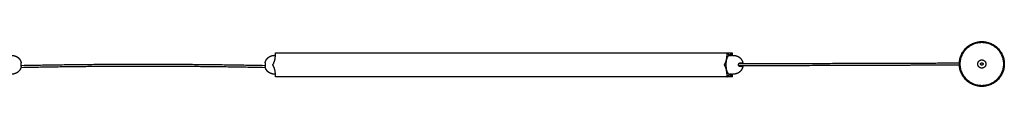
# Model space of a CAD drawing. Header units: millimetres. Extents: x 265 to 3531, y 1563 to 3304.
# Tile 4 of 8: x 1169 to 2372, y 2923 to 2978. Entities that reach past the tile are written whole.
import ezdxf

# ---------------------------------------------------------------- set-up
doc = ezdxf.new("R2010")
doc.units = ezdxf.units.MM
doc.layers.add('Make2D$Visible$Curvas', color=7, linetype='Continuous')

msp = doc.modelspace()

# ---------------------------------------------------------------- linework, layer by layer
at = {"layer": 'Make2D$Visible$Curvas', "color": 7, "lineweight": -3}
for points, weights, degree, knots in [([(2317.3, 2950.2), (2317.3, 2977.7), (2344.8, 2977.7), (2372.3, 2977.7), (2372.3, 2950.2)], [1, 0.707106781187, 1, 0.707106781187, 1], 2, [0, 0, 0, 43.196899, 43.196899, 86.393798, 86.393798, 86.393798]), ([(2318.3, 2950.2), (2318.3, 2976.7), (2344.8, 2976.7), (2371.3, 2976.7), (2371.3, 2950.2)], [1, 0.707106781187, 1, 0.707106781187, 1], 2, [-83.252205, -83.252205, -83.252205, -41.626103, -41.626103, 0, 0, 0]), ([(1159.1, 2960.7), (1159.2, 2960.7), (1159.3, 2960.7), (1159.4, 2960.7), (1160.8, 2960.7), (1162.1, 2960.4), (1163.3, 2959.9), (1164.8, 2959.4), (1166.1, 2958.5), (1167.2, 2957.4), (1168.4, 2956.3), (1169.2, 2954.9), (1169.8, 2953.5), (1170.1, 2952.8), (1170.3, 2952.2), (1170.4, 2951.5)], [0.874832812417, 0.874832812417, 0.874832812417, 0.874832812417, 0.836863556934, 0.807973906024, 0.788163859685, 0.766552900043, 0.755747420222, 0.755747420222, 0.755747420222, 0.766552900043, 0.788163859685, 0.798173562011, 0.810501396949, 0.825147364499], 3, [-0.340865, -0.340865, -0.340865, -0.340865, 0, 0, 0, 4.014257, 4.014257, 4.014257, 8.744025, 8.744025, 8.744025, 13.473793, 13.473793, 13.473793, 15.493588, 15.493588, 15.493588, 15.493588]), ([(1468.6, 2951.5), (1468.7, 2952.2), (1468.9, 2952.8), (1469.2, 2953.5), (1469.7, 2954.9), (1470.6, 2956.3), (1471.7, 2957.4), (1472.8, 2958.5), (1474.2, 2959.4), (1475.6, 2959.9), (1476.9, 2960.4), (1478.2, 2960.7), (1479.5, 2960.7), (1479.6, 2960.7), (1479.7, 2960.7), (1479.9, 2960.7)], [0.825147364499, 0.810501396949, 0.798173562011, 0.788163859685, 0.766552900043, 0.755747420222, 0.755747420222, 0.755747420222, 0.766552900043, 0.788163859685, 0.807973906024, 0.836863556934, 0.874832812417, 0.874832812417, 0.874832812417, 0.874832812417], 3, [2.340946, 2.340946, 2.340946, 2.340946, 4.360741, 4.360741, 4.360741, 9.090509, 9.090509, 9.090509, 13.820276, 13.820276, 13.820276, 17.834534, 17.834534, 17.834534, 18.175398, 18.175398, 18.175398, 18.175398]), ([(1478.2, 2948.7), (1478.1, 2948.9), (1478.1, 2949.1), (1478.1, 2949.4), (1478.2, 2949.6)], [1, 0.866025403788, 1, 0.866025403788, 1], 2, [-1.047198, -1.047198, -1.047198, -0.523599, -0.523599, 0, 0, 0]), ([(2029.9, 2949.6), (2029.8, 2949.4), (2029.8, 2949.1), (2029.8, 2948.9), (2029.9, 2948.7)], [1, 0.866025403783, 1, 0.866025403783, 1], 2, [0, 0, 0, 0.523599, 0.523599, 1.047198, 1.047198, 1.047198]), ([(2036.4, 2960.7), (2031.9, 2960.7), (2031.9, 2949.2), (2031.9, 2937.7), (2036.4, 2937.7)], [1, 0.707106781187, 1, 0.707106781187, 1], 2, [0, 0, 0, 18.064158, 18.064158, 36.128316, 36.128316, 36.128316]), ([(2041.3, 2960.7), (2041.4, 2960.7), (2041.5, 2960.7), (2041.6, 2960.7), (2042.9, 2960.7), (2044.2, 2960.4), (2045.5, 2959.9), (2047, 2959.4), (2048.3, 2958.5), (2049.4, 2957.4), (2050.5, 2956.3), (2051.4, 2954.9), (2052, 2953.5), (2052.2, 2952.8), (2052.4, 2952.2), (2052.6, 2951.5)], [0.874832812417, 0.874832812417, 0.874832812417, 0.874832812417, 0.836863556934, 0.807973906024, 0.788163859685, 0.766552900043, 0.755747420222, 0.755747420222, 0.755747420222, 0.766552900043, 0.788163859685, 0.798173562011, 0.810501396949, 0.825147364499], 3, [-0.340865, -0.340865, -0.340865, -0.340865, 0, 0, 0, 4.014257, 4.014257, 4.014257, 8.744025, 8.744025, 8.744025, 13.473793, 13.473793, 13.473793, 15.493588, 15.493588, 15.493588, 15.493588]), ([(2372.3, 2950.2), (2372.3, 2922.7), (2344.8, 2922.7), (2317.3, 2922.7), (2317.3, 2950.2)], [1, 0.707106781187, 1, 0.707106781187, 1], 2, [0, 0, 0, 43.196899, 43.196899, 86.393798, 86.393798, 86.393798]), ([(2371.3, 2950.2), (2371.3, 2923.7), (2344.8, 2923.7), (2318.3, 2923.7), (2318.3, 2950.2)], [1, 0.707106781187, 1, 0.707106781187, 1], 2, [-83.252205, -83.252205, -83.252205, -41.626103, -41.626103, 0, 0, 0]), ([(2339.8, 2950.2), (2339.8, 2955.2), (2344.8, 2955.2), (2349.8, 2955.2), (2349.8, 2950.2)], [1, 0.707106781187, 1, 0.707106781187, 1], 2, [-15.707963, -15.707963, -15.707963, -7.853982, -7.853982, 0, 0, 0]), ([(2349.8, 2950.2), (2349.8, 2945.2), (2344.8, 2945.2), (2339.8, 2945.2), (2339.8, 2950.2)], [1, 0.707106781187, 1, 0.707106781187, 1], 2, [-15.707963, -15.707963, -15.707963, -7.853982, -7.853982, 0, 0, 0]), ([(2343.3, 2950.2), (2343.3, 2951.7), (2344.8, 2951.7), (2346.3, 2951.7), (2346.3, 2950.2)], [1, 0.707106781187, 1, 0.707106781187, 1], 2, [-4.712389, -4.712389, -4.712389, -2.356194, -2.356194, 0, 0, 0]), ([(2346.3, 2950.2), (2346.3, 2948.7), (2344.8, 2948.7), (2343.3, 2948.7), (2343.3, 2950.2)], [1, 0.707106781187, 1, 0.707106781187, 1], 2, [-4.712389, -4.712389, -4.712389, -2.356194, -2.356194, 0, 0, 0]), ([(1170.4, 2947), (1170.3, 2946.3), (1170.1, 2945.7), (1169.8, 2945), (1169.2, 2943.6), (1168.4, 2942.2), (1167.2, 2941.1), (1166.1, 2940), (1164.8, 2939.1), (1163.3, 2938.6), (1162.1, 2938.1), (1160.8, 2937.8), (1159.4, 2937.8), (1159.3, 2937.7), (1159.2, 2937.7), (1159.1, 2937.7)], [0.825147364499, 0.810501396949, 0.798173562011, 0.788163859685, 0.766552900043, 0.755747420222, 0.755747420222, 0.755747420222, 0.766552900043, 0.788163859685, 0.807973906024, 0.836863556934, 0.874832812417, 0.874832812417, 0.874832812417, 0.874832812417], 3, [2.340946, 2.340946, 2.340946, 2.340946, 4.360741, 4.360741, 4.360741, 9.090509, 9.090509, 9.090509, 13.820276, 13.820276, 13.820276, 17.834534, 17.834534, 17.834534, 18.175398, 18.175398, 18.175398, 18.175398]), ([(1479.9, 2937.7), (1479.7, 2937.7), (1479.6, 2937.7), (1479.5, 2937.8), (1478.2, 2937.8), (1476.9, 2938.1), (1475.6, 2938.6), (1474.2, 2939.1), (1472.8, 2940), (1471.7, 2941.1), (1470.6, 2942.2), (1469.7, 2943.6), (1469.2, 2945), (1468.9, 2945.7), (1468.7, 2946.3), (1468.6, 2947)], [0.874832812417, 0.874832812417, 0.874832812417, 0.874832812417, 0.836863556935, 0.807973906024, 0.788163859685, 0.766552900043, 0.755747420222, 0.755747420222, 0.755747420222, 0.766552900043, 0.788163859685, 0.798173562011, 0.810501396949, 0.8251473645], 3, [-0.340865, -0.340865, -0.340865, -0.340865, 0, 0, 0, 4.014257, 4.014257, 4.014257, 8.744025, 8.744025, 8.744025, 13.473793, 13.473793, 13.473793, 15.493588, 15.493588, 15.493588, 15.493588]), ([(2052.6, 2947), (2052.4, 2946.3), (2052.2, 2945.7), (2052, 2945), (2051.4, 2943.6), (2050.5, 2942.2), (2049.4, 2941.1), (2048.3, 2940), (2047, 2939.1), (2045.5, 2938.6), (2044.2, 2938.1), (2042.9, 2937.8), (2041.6, 2937.8), (2041.5, 2937.7), (2041.4, 2937.7), (2041.3, 2937.7)], [0.825147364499, 0.810501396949, 0.798173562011, 0.788163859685, 0.766552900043, 0.755747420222, 0.755747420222, 0.755747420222, 0.766552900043, 0.788163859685, 0.807973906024, 0.836863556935, 0.874832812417, 0.874832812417, 0.874832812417, 0.874832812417], 3, [2.340946, 2.340946, 2.340946, 2.340946, 4.360741, 4.360741, 4.360741, 9.090509, 9.090509, 9.090509, 13.820276, 13.820276, 13.820276, 17.834534, 17.834534, 17.834534, 18.175398, 18.175398, 18.175398, 18.175398])]:
    msp.add_rational_spline(points, weights, degree=degree, knots=knots, dxfattribs=at)
for points, weights, degree in [([(1478.3, 2949.8), (1481.3, 2954.1), (1481.3, 2962.8)], [1, 0.866025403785, 1], 2), ([(1481.3, 2963.3), (1481.3, 2963.8), (1481.5, 2963.8)], [1, 0.707106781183, 1], 2), ([(2033, 2962.8), (2033, 2954.1), (2030.1, 2949.8)], [1, 0.866025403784, 1], 2), ([(2033.2, 2963.8), (2033, 2963.8), (2033, 2963.3)], [1, 0.707106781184, 1], 2), ([(2033.2, 2963.8), (2033.3, 2963.8), (2033.3, 2963.7)], [1, 0.96592582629, 1], 2), ([(2036.4, 2961.5), (2034.9, 2961.5), (2033.5, 2963.5)], [1, 0.965925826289, 1], 2), ([(2039.4, 2963.5), (2038, 2961.5), (2036.4, 2961.5)], [1, 0.965925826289, 1], 2), ([(2039.7, 2963.8), (2039.6, 2963.8), (2039.6, 2963.7)], [1, 0.965925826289, 1], 2), ([(2039.7, 2963.8), (2039.8, 2963.8), (2039.8, 2963.3)], [1, 0.707106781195, 1], 2), ([(2039.9, 2960.7), (2039.8, 2961.8), (2039.8, 2962.8)], [0.968612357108, 0.981846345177, 1], 2), ([(1170.4, 2951.5), (1170.4, 2951.5), (1170.4, 2951.5)], [1, 0.999973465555, 1], 2), ([(1170.4, 2949.2), (1170.4, 2949.5), (1170.4, 2949.7)], [1, 0.999792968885, 1], 2), ([(1170.4, 2948.8), (1170.4, 2949), (1170.4, 2949.2)], [1, 0.999792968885, 1], 2), ([(1468.6, 2951.5), (1468.6, 2951.5), (1468.6, 2951.5)], [1, 0.999973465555, 1], 2), ([(1468.6, 2949.7), (1468.6, 2949.5), (1468.6, 2949.2)], [1, 0.999792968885, 1], 2), ([(1468.6, 2949.2), (1468.6, 2949), (1468.6, 2948.8)], [1, 0.999792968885, 1], 2), ([(2047.5, 2949.2), (2047.5, 2949.5), (2047.5, 2949.7)], [1, 0.999792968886, 1], 2), ([(2047.5, 2948.8), (2047.5, 2949), (2047.5, 2949.2)], [1, 0.999792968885, 1], 2), ([(2049, 2951.5), (2052.6, 2951.5), (2052.6, 2951.5)], [1, 0.916727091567, 1], 2), ([(2051, 2951.2), (2050.8, 2951.4), (2050.6, 2951.5), (2050.4, 2951.5)], [1, 0.971301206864, 0.971301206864, 1], 3), ([(1170.4, 2947), (1170.4, 2947), (1170.4, 2947)], [1, 0.999973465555, 1], 2), ([(1468.6, 2947), (1468.6, 2947), (1468.6, 2947)], [1, 0.999973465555, 1], 2), ([(1481.3, 2935.5), (1481.3, 2944.1), (1478.3, 2948.5)], [1, 0.866025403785, 1], 2), ([(2030.1, 2948.5), (2033, 2944.1), (2033, 2935.5)], [1, 0.866025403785, 1], 2), ([(2039.8, 2935.5), (2039.8, 2936.6), (2039.9, 2937.7)], [1, 0.980099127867, 0.966110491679], 2), ([(2052.6, 2947), (2052.6, 2947), (2049, 2947)], [1, 0.916727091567, 1], 2), ([(2050.4, 2947), (2050.6, 2947), (2050.8, 2947.1), (2051, 2947.3)], [1, 0.971301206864, 0.971301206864, 1], 3), ([(1481.5, 2934.5), (1481.3, 2934.5), (1481.3, 2935)], [1, 0.70710678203, 1], 2), ([(2033, 2935), (2033, 2934.5), (2033.2, 2934.5)], [1, 0.707106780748, 1], 2), ([(2033.2, 2934.5), (2033.3, 2934.5), (2033.3, 2934.6)], [1, 0.965925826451, 1], 2), ([(2033.5, 2934.8), (2034.9, 2936.8), (2036.4, 2936.8)], [1, 0.965925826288, 1], 2), ([(2036.4, 2936.8), (2038, 2936.8), (2039.4, 2934.8)], [1, 0.96592582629, 1], 2), ([(2039.6, 2934.6), (2039.6, 2934.5), (2039.7, 2934.5)], [1, 0.965925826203, 1], 2), ([(2039.7, 2934.5), (2039.8, 2934.5), (2039.8, 2935)], [1, 0.707106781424, 1], 2)]:
    msp.add_rational_spline(points, weights, degree=degree, dxfattribs=at)
for points, degree in [([(1481.3, 2962.8), (1481.3, 2963.3)], 1), ([(1481.5, 2963.8), (2033.2, 2963.8)], 1), ([(2033, 2963.3), (2033, 2962.8)], 1), ([(2033.2, 2963.8), (2039.7, 2963.8)], 1), ([(2033.5, 2963.5), (2033.3, 2963.7)], 1), ([(2039.6, 2963.7), (2039.4, 2963.5)], 1), ([(2039.8, 2962.8), (2039.8, 2963.3)], 1), ([(1478.2, 2949.6), (1478.3, 2949.8)], 1), ([(1479.9, 2960.7), (1481.2, 2960.7)], 1), ([(2030.1, 2949.8), (2029.9, 2949.6)], 1), ([(2036.4, 2960.7), (2037.6, 2960.7)], 1), ([(2037.6, 2960.7), (2037.6, 2960.7)], 1), ([(2039.9, 2960.7), (2041.3, 2960.7)], 1), ([(1478.3, 2948.5), (1478.2, 2948.7)], 1), ([(1481.2, 2937.7), (1479.9, 2937.7)], 1), ([(1481.1, 2937.8), (1481.1, 2937.8), (1481.2, 2937.8), (1481.2, 2937.8)], 3), ([(2029.9, 2948.7), (2030.1, 2948.5)], 1), ([(2037.6, 2937.7), (2036.4, 2937.7)], 1), ([(2037.6, 2937.8), (2037.6, 2937.7)], 1), ([(2041.3, 2937.7), (2039.9, 2937.7)], 1), ([(1481.3, 2935), (1481.3, 2935.5)], 1), ([(2033.2, 2934.5), (1481.5, 2934.5)], 1), ([(2033, 2935.5), (2033, 2935)], 1), ([(2039.7, 2934.5), (2033.2, 2934.5)], 1), ([(2033.3, 2934.6), (2033.5, 2934.8)], 1), ([(2039.4, 2934.8), (2039.6, 2934.6)], 1), ([(2039.8, 2935), (2039.8, 2935.5)], 1)]:
    msp.add_open_spline(points, degree=degree, dxfattribs=at)
for points, knots in [([(1170.4, 2949.7), (1170.4, 2949.8), (1170.4, 2949.9), (1170.4, 2950.2), (1170.4, 2950.3), (1170.4, 2950.5), (1170.4, 2950.6), (1170.4, 2950.8), (1170.4, 2950.9), (1170.4, 2951.2), (1170.4, 2951.3), (1170.4, 2951.5), (1170.4, 2951.5), (1170.4, 2951.5)], [0, 0, 0, 0, 0.375838, 0.375838, 0.751676, 0.751676, 1.127515, 1.127515, 1.503353, 1.503353, 2.255029, 2.255029, 3.006706, 3.006706, 3.006706, 3.006706]), ([(1170.4, 2948.5), (1175, 2948.6), (1179.7, 2948.7), (1184.3, 2948.8), (1190.7, 2948.9), (1197.2, 2949), (1203.6, 2949.1), (1210.1, 2949.2), (1216.5, 2949.3), (1222.9, 2949.4), (1229.4, 2949.5), (1235.8, 2949.6), (1242.2, 2949.7), (1248.7, 2949.7), (1255.1, 2949.8), (1261.5, 2949.8), (1268, 2949.9), (1274.4, 2949.9), (1280.9, 2950), (1287.3, 2950), (1293.7, 2950), (1300.2, 2950.1), (1306.6, 2950.1), (1313, 2950.1), (1319.5, 2950.1), (1325.9, 2950.1), (1332.4, 2950.1), (1338.8, 2950.1), (1345.2, 2950), (1351.7, 2950), (1358.1, 2950), (1364.5, 2949.9), (1371, 2949.9), (1377.4, 2949.8), (1383.8, 2949.8), (1390.3, 2949.7), (1396.7, 2949.7), (1403.2, 2949.6), (1409.6, 2949.5), (1416, 2949.4), (1422.5, 2949.3), (1428.9, 2949.2), (1435.3, 2949.1), (1441.8, 2949), (1448.2, 2948.9), (1454.7, 2948.8), (1459.3, 2948.7), (1463.9, 2948.6), (1468.6, 2948.5)], [5.406792, 5.406792, 5.406792, 5.406792, 19.381417, 19.381417, 19.381417, 38.745551, 38.745551, 38.745551, 58.093868, 58.093868, 58.093868, 77.429927, 77.429927, 77.429927, 96.756081, 96.756081, 96.756081, 116.074585, 116.074585, 116.074585, 135.388308, 135.388308, 135.388308, 154.699271, 154.699271, 154.699271, 174.010437, 174.010437, 174.010437, 193.323749, 193.323749, 193.323749, 212.642397, 212.642397, 212.642397, 231.968517, 231.968517, 231.968517, 251.304755, 251.304755, 251.304755, 270.653689, 270.653689, 270.653689, 290.01721, 290.01721, 290.01721, 303.991973, 303.991973, 303.991973, 303.991973]), ([(1468.6, 2951.5), (1468.6, 2951.5), (1468.6, 2951.5), (1468.6, 2951.3), (1468.6, 2951.2), (1468.6, 2950.9), (1468.6, 2950.8), (1468.6, 2950.6), (1468.6, 2950.5), (1468.6, 2950.3), (1468.6, 2950.2), (1468.6, 2949.9), (1468.6, 2949.8), (1468.6, 2949.7)], [0, 0, 0, 0, 0.751676, 0.751676, 1.503353, 1.503353, 1.879191, 1.879191, 2.255029, 2.255029, 2.630868, 2.630868, 3.006706, 3.006706, 3.006706, 3.006706]), ([(1481.2, 2960.7), (1481.2, 2960.7), (1481.1, 2960.7), (1481.1, 2960.7), (1481.1, 2960.7), (1481.2, 2960.7), (1481.2, 2960.7), (1481.2, 2960.7)], [2.9646127, 2.9646127, 2.9646127, 2.9646127, 3.4566411, 3.4566411, 3.703544, 3.703544, 3.9504469, 3.9504469, 3.9504469, 3.9504469]), ([(2037.5, 2960.7), (2037.5, 2960.7), (2037.5, 2960.7), (2037.5, 2960.7), (2037.5, 2960.7), (2037.6, 2960.7)], [3.4433984, 3.4433984, 3.4433984, 3.4433984, 3.4566411, 3.4566411, 3.9504469, 3.9504469, 3.9504469, 3.9504469]), ([(2039.9, 2960.7), (2039.9, 2960.7), (2039.8, 2960.7), (2039.7, 2960.7), (2039.7, 2960.7), (2039.5, 2960.7), (2039.4, 2960.7), (2039.1, 2960.7), (2038.9, 2960.7), (2038.6, 2960.7), (2038.6, 2960.7), (2038.4, 2960.7), (2038.3, 2960.7), (2038.1, 2960.7), (2038, 2960.7), (2037.7, 2960.7), (2037.6, 2960.7), (2037.5, 2960.7), (2037.5, 2960.7), (2037.5, 2960.7)], [0, 0, 0, 0, 0.246903, 0.246903, 0.493806, 0.493806, 0.987612, 0.987612, 1.481418, 1.481418, 1.728321, 1.728321, 1.975223, 1.975223, 2.469029, 2.469029, 2.962835, 2.962835, 3.443398, 3.443398, 3.443398, 3.443398]), ([(2037.6, 2960.7), (2037.7, 2960.7), (2037.8, 2960.7), (2038, 2960.7), (2038.1, 2960.7), (2038.4, 2960.7), (2038.6, 2960.7), (2038.7, 2960.7)], [0, 0, 0, 0, 0.494393, 0.494393, 0.988786, 0.988786, 1.468899, 1.468899, 1.468899, 1.468899]), ([(2039.9, 2960.7), (2040, 2960.7), (2040, 2960.7), (2040, 2960.7), (2040, 2960.7), (2039.9, 2960.7)], [2.9671277, 2.9671277, 2.9671277, 2.9671277, 3.4607513, 3.4607513, 3.9551444, 3.9551444, 3.9551444, 3.9551444]), ([(2047.5, 2949.7), (2047.5, 2949.8), (2047.5, 2949.9), (2047.5, 2950.2), (2047.6, 2950.3), (2047.7, 2950.5), (2047.7, 2950.6), (2047.8, 2950.8), (2047.9, 2950.9), (2048.1, 2951.2), (2048.2, 2951.3), (2048.6, 2951.5), (2048.8, 2951.5), (2049, 2951.5)], [0, 0, 0, 0, 0.375838, 0.375838, 0.751676, 0.751676, 1.127515, 1.127515, 1.503353, 1.503353, 2.255029, 2.255029, 3.006706, 3.006706, 3.006706, 3.006706]), ([(2047.7, 2950.6), (2053.2, 2950.7), (2058.7, 2950.7), (2064.2, 2950.7), (2069.7, 2950.7), (2075.1, 2950.7), (2080.6, 2950.8), (2085.9, 2950.8), (2091.3, 2950.8), (2096.6, 2950.8), (2101.7, 2950.8), (2106.9, 2950.9), (2112, 2950.9), (2117.1, 2950.9), (2122, 2950.9), (2127, 2950.9), (2131.9, 2950.9), (2136.7, 2951), (2141.5, 2951), (2146.2, 2951), (2150.8, 2951), (2155.5, 2951), (2160, 2951), (2164.5, 2951), (2169, 2951.1), (2173.3, 2951.1), (2177.7, 2951.1), (2182, 2951.1), (2186.2, 2951.1), (2190.3, 2951.1), (2194.5, 2951.1), (2198.5, 2951.2), (2202.5, 2951.2), (2206.5, 2951.2), (2210.4, 2951.2), (2214.2, 2951.2), (2218, 2951.2), (2221.7, 2951.2), (2225.4, 2951.2), (2229.1, 2951.3), (2232.6, 2951.3), (2236.1, 2951.3), (2239.6, 2951.3), (2243, 2951.3), (2246.3, 2951.3), (2249.6, 2951.3), (2251.2, 2951.3), (2252.8, 2951.3), (2254.4, 2951.3), (2256, 2951.3), (2257.6, 2951.4), (2259.2, 2951.4), (2260.7, 2951.4), (2262.2, 2951.4), (2263.7, 2951.4), (2265.2, 2951.4), (2266.7, 2951.4), (2268.2, 2951.4), (2269.7, 2951.4), (2271.1, 2951.4), (2272.5, 2951.4), (2274, 2951.4), (2275.4, 2951.4), (2276.8, 2951.4), (2278.1, 2951.4), (2279.5, 2951.4), (2280.8, 2951.4), (2282.2, 2951.4), (2283.5, 2951.4), (2284.9, 2951.4), (2286.1, 2951.4), (2287.4, 2951.4), (2288.7, 2951.4), (2289.9, 2951.5), (2291.2, 2951.5), (2292.4, 2951.5), (2293.6, 2951.5), (2294.8, 2951.5), (2296, 2951.5), (2297.2, 2951.5), (2298.3, 2951.5), (2299.5, 2951.5), (2300.6, 2951.5), (2301.7, 2951.5), (2302.8, 2951.5), (2303.9, 2951.5), (2305, 2951.5), (2306.1, 2951.5), (2307.1, 2951.5), (2308.1, 2951.5), (2309.2, 2951.5), (2310.2, 2951.5), (2311.2, 2951.5), (2312.2, 2951.5), (2312.7, 2951.5), (2313.1, 2951.5), (2313.6, 2951.5), (2314.1, 2951.5), (2314.6, 2951.5), (2315, 2951.5), (2315.5, 2951.5), (2316, 2951.5), (2316.4, 2951.5), (2316.7, 2951.5), (2317, 2951.5), (2317.3, 2951.5)], [0.807221, 0.807221, 0.807221, 0.807221, 27.235157, 27.235157, 27.235157, 53.785667, 53.785667, 53.785667, 79.650209, 79.650209, 79.650209, 104.830802, 104.830802, 104.830802, 129.326962, 129.326962, 129.326962, 153.137505, 153.137505, 153.137505, 176.26553, 176.26553, 176.26553, 198.709726, 198.709726, 198.709726, 220.471578, 220.471578, 220.471578, 241.551284, 241.551284, 241.551284, 261.948221, 261.948221, 261.948221, 281.665105, 281.665105, 281.665105, 300.701386, 300.701386, 300.701386, 319.057827, 319.057827, 319.057827, 336.735387, 336.735387, 336.735387, 345.235406, 345.235406, 345.235406, 353.736176, 353.736176, 353.736176, 361.897076, 361.897076, 361.897076, 370.058978, 370.058978, 370.058978, 377.883123, 377.883123, 377.883123, 385.707568, 385.707568, 385.707568, 393.194417, 393.194417, 393.194417, 400.681693, 400.681693, 400.681693, 407.833115, 407.833115, 407.833115, 414.984056, 414.984056, 414.984056, 421.799436, 421.799436, 421.799436, 428.614903, 428.614903, 428.614903, 435.097045, 435.097045, 435.097045, 441.5784, 441.5784, 441.5784, 447.726867, 447.726867, 447.726867, 453.875959, 453.875959, 453.875959, 456.825873, 456.825873, 456.825873, 459.775971, 459.775971, 459.775971, 462.643184, 462.643184, 462.643184, 464.532591, 464.532591, 464.532591, 464.532591]), ([(2051, 2951.2), (2050.9, 2951.1), (2050.9, 2951), (2050.8, 2950.8), (2050.8, 2950.7), (2050.8, 2950.7)], [-1.7912325, -1.7912325, -1.7912325, -1.7912325, -1.3434244, -1.3434244, -1.0342642, -1.0342642, -1.0342642, -1.0342642]), ([(2052.6, 2951.5), (2052.5, 2951.5), (2052.5, 2951.5), (2052.5, 2951.4), (2052.5, 2951.4), (2052.5, 2951.3), (2052.5, 2951.3), (2052.5, 2951.2), (2052.5, 2951.1), (2052.5, 2950.9), (2052.5, 2950.8), (2052.5, 2950.7)], [0, 0, 0, 0, 0.37557, 0.37557, 0.75114, 0.75114, 1.12671, 1.12671, 1.502279, 1.502279, 1.962955, 1.962955, 1.962955, 1.962955]), ([(2343.4, 2950.2), (2343.4, 2950.3), (2343.4, 2950.5), (2343.5, 2950.7), (2343.6, 2950.9), (2343.7, 2951), (2343.8, 2951.2), (2343.9, 2951.3), (2344.1, 2951.4), (2344.3, 2951.5), (2344.5, 2951.6), (2344.7, 2951.6), (2344.8, 2951.6), (2344.8, 2951.6), (2344.8, 2951.6), (2344.8, 2951.6)], [-2.21259, -2.21259, -2.21259, -2.21259, -1.864221, -1.681409, -1.493502, -1.301976, -1.108503, -0.914864, -0.722861, -0.534215, -0.350475, 0, 0, 0, 0.000689, 0.000689, 0.000689, 0.000689]), ([(2344.8, 2948.8), (2344.7, 2948.8), (2344.5, 2948.8), (2344.3, 2948.9), (2344.1, 2949), (2343.9, 2949.1), (2343.8, 2949.2), (2343.7, 2949.3), (2343.6, 2949.5), (2343.5, 2949.7), (2343.4, 2949.9), (2343.4, 2950.1), (2343.4, 2950.2)], [0.000689, 0.000689, 0.000689, 0.000689, 0.350476, 0.534216, 0.722863, 0.914867, 1.108507, 1.301981, 1.493508, 1.681417, 1.864229, 2.212598, 2.212598, 2.212598, 2.212598]), ([(2344.2, 2951.6), (2344.3, 2951.6), (2344.4, 2951.6), (2344.4, 2951.6), (2344.5, 2951.6), (2344.7, 2951.6), (2344.8, 2951.6)], [533.032703, 533.032703, 533.032703, 533.032703, 533.76025, 533.76025, 533.76025, 535.338651, 535.338651, 535.338651, 535.338651]), ([(2344.8, 2951.6), (2344.9, 2951.6), (2345.1, 2951.6), (2345.3, 2951.5), (2345.5, 2951.4), (2345.6, 2951.3), (2345.8, 2951.2), (2345.9, 2951), (2346, 2950.9), (2346.1, 2950.7), (2346.2, 2950.5), (2346.2, 2950.3), (2346.2, 2950.2)], [0.000689, 0.000689, 0.000689, 0.000689, 0.350472, 0.534207, 0.72285, 0.914847, 1.108481, 1.30195, 1.493473, 1.681378, 1.864189, 2.212558, 2.212558, 2.212558, 2.212558]), ([(2346.2, 2950.2), (2346.2, 2950.1), (2346.2, 2949.9), (2346.1, 2949.7), (2346, 2949.5), (2345.9, 2949.3), (2345.8, 2949.2), (2345.6, 2949.1), (2345.5, 2949), (2345.3, 2948.9), (2345.1, 2948.8), (2344.9, 2948.8), (2344.8, 2948.8), (2344.8, 2948.8), (2344.8, 2948.8), (2344.8, 2948.8)], [-2.212549, -2.212549, -2.212549, -2.212549, -1.864181, -1.681371, -1.493466, -1.301945, -1.108476, -0.914844, -0.722847, -0.534206, -0.350471, 0, 0, 0, 0.000689, 0.000689, 0.000689, 0.000689]), ([(1468.9, 2945.7), (1464.1, 2945.8), (1459.4, 2945.9), (1454.6, 2946), (1448.2, 2946.1), (1441.7, 2946.2), (1435.3, 2946.3), (1428.9, 2946.4), (1422.4, 2946.5), (1416, 2946.6), (1409.6, 2946.7), (1403.1, 2946.8), (1396.7, 2946.9), (1390.3, 2946.9), (1383.8, 2947), (1377.4, 2947), (1371, 2947.1), (1364.5, 2947.1), (1358.1, 2947.2), (1351.7, 2947.2), (1345.2, 2947.2), (1338.8, 2947.3), (1332.3, 2947.3), (1325.9, 2947.3), (1319.5, 2947.3), (1313, 2947.3), (1306.6, 2947.3), (1300.2, 2947.3), (1293.7, 2947.2), (1287.3, 2947.2), (1280.9, 2947.2), (1274.4, 2947.1), (1268, 2947.1), (1261.6, 2947), (1255.1, 2947), (1248.7, 2946.9), (1242.3, 2946.9), (1235.8, 2946.8), (1229.4, 2946.7), (1223, 2946.6), (1216.5, 2946.5), (1210.1, 2946.4), (1203.7, 2946.3), (1197.2, 2946.2), (1190.8, 2946.1), (1184.4, 2946), (1179.6, 2945.9), (1174.8, 2945.8), (1170, 2945.7)], [5.012464, 5.012464, 5.012464, 5.012464, 19.373971, 19.373971, 19.373971, 38.729865, 38.729865, 38.729865, 58.071167, 58.071167, 58.071167, 77.399768, 77.399768, 77.399768, 96.718247, 96.718247, 96.718247, 116.02925, 116.02925, 116.02925, 135.334916, 135.334916, 135.334916, 154.638434, 154.638434, 154.638434, 173.941749, 173.941749, 173.941749, 193.247826, 193.247826, 193.247826, 212.558684, 212.558684, 212.558684, 231.877198, 231.877198, 231.877198, 251.205619, 251.205619, 251.205619, 270.546304, 270.546304, 270.546304, 289.902813, 289.902813, 289.902813, 304.264008, 304.264008, 304.264008, 304.264008]), ([(1170.4, 2947), (1170.4, 2947), (1170.4, 2947), (1170.4, 2947), (1170.4, 2947.1), (1170.4, 2947.2), (1170.4, 2947.2), (1170.4, 2947.3), (1170.4, 2947.4), (1170.4, 2947.7), (1170.4, 2947.9), (1170.4, 2948.2), (1170.4, 2948.3), (1170.4, 2948.5), (1170.4, 2948.7), (1170.4, 2948.8)], [0, 0, 0, 0, 0.37557, 0.37557, 0.75114, 0.75114, 1.12671, 1.12671, 1.502279, 1.502279, 2.253419, 2.253419, 2.628989, 2.628989, 3.004559, 3.004559, 3.004559, 3.004559]), ([(1468.6, 2948.8), (1468.6, 2948.7), (1468.6, 2948.5), (1468.6, 2948.3), (1468.6, 2948.2), (1468.6, 2947.9), (1468.6, 2947.7), (1468.6, 2947.4), (1468.6, 2947.3), (1468.6, 2947.2), (1468.6, 2947.2), (1468.6, 2947.1), (1468.6, 2947), (1468.6, 2947), (1468.6, 2947), (1468.6, 2947)], [0, 0, 0, 0, 0.37557, 0.37557, 0.75114, 0.75114, 1.502279, 1.502279, 1.877849, 1.877849, 2.253419, 2.253419, 2.628989, 2.628989, 3.004559, 3.004559, 3.004559, 3.004559]), ([(1481.2, 2937.7), (1481.2, 2937.7), (1481.1, 2937.8), (1481.1, 2937.8), (1481.1, 2937.8), (1481.1, 2937.8)], [0.055473, 0.055473, 0.055473, 0.055473, 0.4938059, 0.4938059, 0.5070485, 0.5070485, 0.5070485, 0.5070485]), ([(2037.6, 2937.7), (2037.6, 2937.7), (2037.5, 2937.7), (2037.5, 2937.8), (2037.5, 2937.8), (2037.5, 2937.8), (2037.5, 2937.8), (2037.5, 2937.8)], [0, 0, 0, 0, 0.2469029, 0.2469029, 0.4938059, 0.4938059, 0.5075316, 0.5075316, 0.5075316, 0.5075316]), ([(2037.5, 2937.8), (2037.5, 2937.8), (2037.5, 2937.8), (2037.6, 2937.8), (2037.7, 2937.8), (2037.9, 2937.8), (2038, 2937.8), (2038.1, 2937.8), (2038.2, 2937.8), (2038.4, 2937.8), (2038.6, 2937.8), (2038.9, 2937.8), (2039.1, 2937.8), (2039.4, 2937.8), (2039.5, 2937.8), (2039.7, 2937.8), (2039.8, 2937.7), (2039.9, 2937.7)], [0.507532, 0.507532, 0.507532, 0.507532, 0.987612, 0.987612, 1.481418, 1.481418, 1.728321, 1.728321, 1.975223, 1.975223, 2.469029, 2.469029, 2.962835, 2.962835, 3.456641, 3.456641, 3.950447, 3.950447, 3.950447, 3.950447]), ([(2038.7, 2937.8), (2038.6, 2937.8), (2038.4, 2937.8), (2038.1, 2937.8), (2038, 2937.8), (2037.8, 2937.8), (2037.7, 2937.7), (2037.6, 2937.7)], [2.484461, 2.484461, 2.484461, 2.484461, 2.966358, 2.966358, 3.460751, 3.460751, 3.955144, 3.955144, 3.955144, 3.955144]), ([(2039.9, 2937.7), (2040, 2937.7), (2040, 2937.8), (2040, 2937.8), (2040, 2937.8), (2039.9, 2937.8)], [0, 0, 0, 0, 0.494393, 0.494393, 0.9538725, 0.9538725, 0.9538725, 0.9538725]), ([(2049, 2947), (2048.9, 2947), (2048.8, 2947), (2048.6, 2947), (2048.5, 2947.1), (2048.3, 2947.2), (2048.2, 2947.2), (2048.1, 2947.3), (2048, 2947.4), (2047.8, 2947.7), (2047.7, 2947.9), (2047.6, 2948.2), (2047.5, 2948.3), (2047.5, 2948.5), (2047.5, 2948.7), (2047.5, 2948.8)], [0, 0, 0, 0, 0.37557, 0.37557, 0.75114, 0.75114, 1.12671, 1.12671, 1.502279, 1.502279, 2.253419, 2.253419, 2.628989, 2.628989, 3.004559, 3.004559, 3.004559, 3.004559]), ([(2317.3, 2948.7), (2317, 2948.7), (2316.7, 2948.7), (2316.4, 2948.7), (2316, 2948.7), (2315.5, 2948.7), (2315, 2948.7), (2314.6, 2948.7), (2314.1, 2948.7), (2313.6, 2948.7), (2313.1, 2948.7), (2312.7, 2948.7), (2312.2, 2948.7), (2311.2, 2948.7), (2310.2, 2948.7), (2309.2, 2948.7), (2308.1, 2948.7), (2307.1, 2948.7), (2306.1, 2948.7), (2305, 2948.7), (2303.9, 2948.7), (2302.8, 2948.7), (2301.7, 2948.7), (2300.6, 2948.7), (2299.5, 2948.7), (2298.3, 2948.7), (2297.2, 2948.7), (2296, 2948.7), (2294.8, 2948.7), (2293.6, 2948.7), (2292.4, 2948.7), (2291.2, 2948.7), (2289.9, 2948.7), (2288.7, 2948.6), (2287.4, 2948.6), (2286.1, 2948.6), (2284.9, 2948.6), (2283.5, 2948.6), (2282.2, 2948.6), (2280.8, 2948.6), (2279.5, 2948.6), (2278.2, 2948.6), (2276.8, 2948.6), (2275.4, 2948.6), (2274, 2948.6), (2272.5, 2948.6), (2271.1, 2948.6), (2269.7, 2948.6), (2268.2, 2948.6), (2266.7, 2948.6), (2265.2, 2948.6), (2263.7, 2948.6), (2262.2, 2948.6), (2260.7, 2948.6), (2259.2, 2948.6), (2257.6, 2948.6), (2256, 2948.5), (2254.4, 2948.5), (2252.8, 2948.5), (2251.2, 2948.5), (2249.6, 2948.5), (2246.3, 2948.5), (2243, 2948.5), (2239.6, 2948.5), (2236.1, 2948.5), (2232.6, 2948.5), (2229.1, 2948.5), (2225.4, 2948.4), (2221.7, 2948.4), (2218, 2948.4), (2214.2, 2948.4), (2210.4, 2948.4), (2206.5, 2948.4), (2202.5, 2948.4), (2198.5, 2948.4), (2194.5, 2948.3), (2190.4, 2948.3), (2186.2, 2948.3), (2182, 2948.3), (2177.7, 2948.3), (2173.3, 2948.3), (2169, 2948.3), (2164.5, 2948.2), (2160, 2948.2), (2155.5, 2948.2), (2150.9, 2948.2), (2146.2, 2948.2), (2141.5, 2948.2), (2136.7, 2948.2), (2131.9, 2948.1), (2127, 2948.1), (2122.1, 2948.1), (2117.1, 2948.1), (2112.1, 2948.1), (2106.9, 2948.1), (2101.8, 2948), (2096.6, 2948), (2091.3, 2948), (2086, 2948), (2080.6, 2948), (2075.1, 2947.9), (2069.7, 2947.9), (2064.2, 2947.9), (2058.7, 2947.9), (2053.2, 2947.9), (2047.7, 2947.8)], [75.347927, 75.347927, 75.347927, 75.347927, 77.233954, 77.233954, 77.233954, 80.101139, 80.101139, 80.101139, 83.051209, 83.051209, 83.051209, 86.001097, 86.001097, 86.001097, 92.150138, 92.150138, 92.150138, 98.298559, 98.298559, 98.298559, 104.77987, 104.77987, 104.77987, 111.261971, 111.261971, 111.261971, 118.077399, 118.077399, 118.077399, 124.892743, 124.892743, 124.892743, 132.043649, 132.043649, 132.043649, 139.195039, 139.195039, 139.195039, 146.682285, 146.682285, 146.682285, 154.169105, 154.169105, 154.169105, 161.993521, 161.993521, 161.993521, 169.81764, 169.81764, 169.81764, 177.979516, 177.979516, 177.979516, 186.140394, 186.140394, 186.140394, 194.64114, 194.64114, 194.64114, 203.141138, 203.141138, 203.141138, 220.818657, 220.818657, 220.818657, 239.17506, 239.17506, 239.17506, 258.211306, 258.211306, 258.211306, 277.928158, 277.928158, 277.928158, 298.325067, 298.325067, 298.325067, 319.404745, 319.404745, 319.404745, 341.166571, 341.166571, 341.166571, 363.610743, 363.610743, 363.610743, 386.738746, 386.738746, 386.738746, 410.549267, 410.549267, 410.549267, 435.045408, 435.045408, 435.045408, 460.225983, 460.225983, 460.225983, 486.090507, 486.090507, 486.090507, 512.641, 512.641, 512.641, 539.086874, 539.086874, 539.086874, 539.086874]), ([(2050.8, 2947.9), (2050.8, 2947.8), (2050.8, 2947.7), (2050.9, 2947.5), (2050.9, 2947.4), (2051, 2947.3)], [-0.7854648, -0.7854648, -0.7854648, -0.7854648, -0.4478106, -0.4478106, 0, 0, 0, 0]), ([(2052.5, 2947.9), (2052.5, 2947.8), (2052.5, 2947.8), (2052.5, 2947.7), (2052.5, 2947.6), (2052.5, 2947.3), (2052.5, 2947.2), (2052.5, 2947), (2052.5, 2947), (2052.6, 2947)], [0.994734, 0.994734, 0.994734, 0.994734, 1.127515, 1.127515, 1.503353, 1.503353, 2.255029, 2.255029, 3.006706, 3.006706, 3.006706, 3.006706]), ([(2344.8, 2948.8), (2344.7, 2948.8), (2344.5, 2948.8), (2344.4, 2948.8), (2344.4, 2948.8), (2344.3, 2948.8), (2344.2, 2948.8)], [4.544788, 4.544788, 4.544788, 4.544788, 6.119196, 6.119196, 6.119196, 6.84893, 6.84893, 6.84893, 6.84893])]:
    msp.add_open_spline(points, degree=3, knots=knots, dxfattribs=at)

doc.saveas('drawing.dxf')
